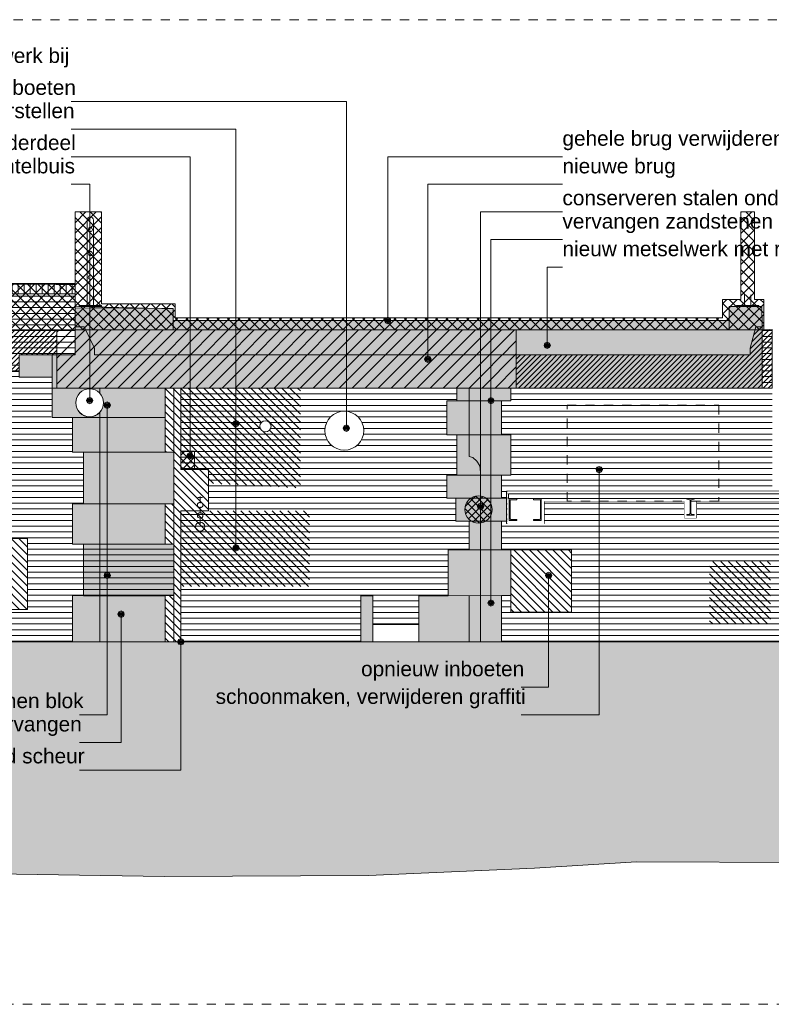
# Model space of a CAD drawing. Extents: x -251883 to 250656, y 0 to 909157.
# Tile 30 of 70: x -4534 to 3639, y 494429 to 505129. Entities that reach past the tile are written whole.
import ezdxf

# ---------------------------------------------------------------- set-up
doc = ezdxf.new("R2010")
doc.units = 0
doc.header["$MEASUREMENT"] = 0
doc.linetypes.add('DASHED', pattern=[200, 100, -100])
for name, color, linetype in [('A-0010--', 8, 'Continuous'), ('A-0019-AFDEKVLAK', 1, 'Continuous'), ('A-0070-SYMBOOL', 8, 'Continuous'), ('A-0250-PROFIEL', 1, 'Continuous')]:
    doc.layers.add(name, color=color, linetype=linetype)
pattern_1 = [(0, (0, 0), (0, 62.5), [])]
pattern_2 = [(45, (0, 0), (-28.28427, 28.28427), [])]
pattern_3 = [(135, (0, 0), (-42.42641, -42.42641), [])]
pattern_4 = [(45, (0, 0), (-42.42641, 42.42641), []), (135, (0, 0), (-42.42641, -42.42641), [])]
pattern_5 = [(135, (0, 0), (-56.56854, -56.56854), []), (45, (0, 0), (-56.56854, 56.56854), [])]
pattern_6 = [(315, (0, 0), (56.56854, 56.56854), []), (225, (0, 0), (56.56854, -56.56854), [])]

# ---------------------------------------------------------------- blocks, each defined once
blk = doc.blocks.new('M-MAATREGELEN_463')
at = {"linetype": 'Continuous', "lineweight": 5}
h = blk.add_hatch(dxfattribs=at)
h.set_pattern_fill('@AVMWV', color=8, style=0, pattern_type=0)
h.set_pattern_definition([(90, (0, 0), (-65, 4e-15), [])])
h.paths.add_polyline_path([(16826, -31089), (16826, -30979), (25650, -30988), (25650, -31089)], flags=0)
h = blk.add_hatch(dxfattribs=at)
h.set_pattern_fill('@AV103', color=213, style=0, pattern_type=0)
h.set_pattern_definition(pattern_5)
h.paths.add_polyline_path([(17291, -31478), (16989, -31478), (16978, -31323), (16826, -31319), (16826, -30979), (25650, -30979), (25650, -31480), (25452, -31480)], flags=0)
h = blk.add_hatch(dxfattribs=at)
h.set_pattern_fill('@AVMWH2', color=251, style=0, pattern_type=0)
h.set_pattern_definition(pattern_1)
h.paths.add_polyline_path([(16691, -34871), (25621, -34871), (25621, -34370), (26631, -34370), (26631, -34871), (28757, -34871), (28757, -34372), (28887, -34372), (28887, -34684), (29387, -34684), (29387, -34372), (29707, -34372), (29707, -33872), (29937, -33872), (29937, -33560), (29792, -33560), (29792, -33309), (29692, -33309), (29692, -33059), (29802, -33059), (29802, -32621), (29692, -32621), (29692, -32252), (29802, -32252), (29802, -32114), (26631, -32114), (26631, -32809), (26723, -32809), (26723, -33372), (26630, -33372), (26631, -33809), (25621, -33809), (25621, -33372), (25741, -33372), (25741, -32809), (25621, -32809), (25621, -32434), (25390, -32460), (25401, -32114), (25401, -31994), (25041, -31994), (25041, -31854), (24451, -31854), (24451, -31994), (24091, -31994), (24091, -31854), (23436, -31864), (23436, -31354), (23796, -31354), (23796, -31754), (25650, -31753), (25650, -31089), (16826, -31089), (16826, -31319), (16978, -31323), (17628, -31323), (17628, -31623), (16999, -31623), (17009, -31753), (17291, -31753), (17291, -32241), (17118, -32241), (17126, -32464), (17201, -32483), (17220, -33129), (16791, -33129), (16791, -33685), (16691, -33685)], flags=0)
for color, points in [(254, [(25401, -31754), (25651, -31754), (25650, -31449), (25750, -31449), (25861, -31681), (25861, -31753), (32990, -31753), (32990, -31681), (33053, -31449), (33120, -31449), (33120, -32114), (25401, -32114)]), (8, [(25041, -31754), (25401, -31754), (25401, -31994), (25041, -31994)]), (254, [(25401, -32114), (26631, -32114), (26631, -32434), (25401, -32434)]), (8, [(29387, -34372), (29707, -34372), (29707, -33872), (29937, -33872), (29937, -33560), (29792, -33560), (29792, -33309), (29692, -33309), (29692, -33059), (29802, -33059), (29802, -32621), (29692, -32621), (29692, -32252), (29802, -32252), (29802, -32114), (30387, -32114), (30387, -32252), (30287, -32252), (30287, -32621), (30387, -32621), (30387, -33059), (30287, -33059), (30287, -33309), (30367, -33309), (30367, -33560), (30287, -33560), (30287, -33872), (30387, -33872), (30387, -34370), (30287, -34370), (30287, -34871), (29387, -34871)]), (254, [(30387, -32114), (30387, -32252), (29802, -32252), (29802, -32114)]), (254, [(29692, -32252), (30287, -32252), (30287, -32621), (29692, -32621)]), (8, [(25621, -32434), (26631, -32434), (26631, -32809), (26723, -32809), (26723, -33372), (26631, -33372), (26631, -33809), (25621, -33809), (25621, -33372), (25741, -33372), (25741, -32809), (25621, -32809)]), (254, [(25741, -34372), (25741, -33809), (26723, -33809), (26723, -34372)]), (8, [(25621, -34370), (26631, -34370), (26631, -34871), (25621, -34871)]), (254, [(25621, -34871), (25621, -34372), (26631, -34370), (26631, -34871)]), (254, [(28757, -34372), (28887, -34372), (28887, -34871), (28757, -34871)]), (254, [(30060, -34371), (30287, -34370), (30287, -34871), (30060, -34871)]), (111, [(4382, -34871), (53100, -34871), (53100, -37129), (51586, -37171), (49783, -37271), (47980, -37341), (46177, -37401), (44374, -37371), (42572, -37361), (40769, -37271), (38966, -37241), (37163, -37201), (35361, -37221), (33558, -37271), (31755, -37261), (30645, -37331), (28842, -37411), (26622, -37421), (25237, -37401), (23434, -37371), (21631, -37281), (19829, -37191), (18026, -37141), (16223, -37141), (14420, -37131), (12618, -37081), (10815, -37041), (9012, -37131), (7209, -37221), (5407, -37271), (4382, -37290)])]:
    blk.add_hatch(color=color, dxfattribs=at).paths.add_polyline_path(points, flags=0)
h = blk.add_hatch(dxfattribs=at)
h.set_pattern_fill('@AV106', color=231, style=0, pattern_type=0)
h.set_pattern_definition(pattern_2)
h.paths.add_polyline_path([(25452, -31480), (17291, -31478), (16989, -31478), (17012, -31798), (17104, -31838), (17118, -32241), (17291, -32241), (17291, -31934), (24091, -31934), (24091, -31754), (24451, -31754), (24451, -31934), (25041, -31934), (25041, -31754), (25452, -31754)], flags=0)
h = blk.add_hatch(dxfattribs=at)
h.set_pattern_fill('@AVMWH2', color=251, style=0, pattern_type=0)
h.set_pattern_definition(pattern_1)
h.paths.add_polyline_path([(30287, -34871), (34011, -34871), (33992, -31481), (33892, -31481), (33891, -33201), (33230, -33201), (33230, -31481), (33120, -31481), (33120, -32114), (30387, -32114), (30387, -32252), (30287, -32252), (30287, -32621), (30387, -32621), (30387, -33059), (30287, -33059), (30287, -33309), (30367, -33309), (30367, -33560), (30287, -33560), (30287, -33872), (30387, -33872), (30387, -34370), (30287, -34370)], flags=0)
h = blk.add_hatch(dxfattribs=at)
h.set_pattern_fill('@AV106', color=231, style=0, pattern_type=0)
h.set_pattern_definition(pattern_2)
h.paths.add_polyline_path([(30448, -31480), (30448, -32114), (33230, -32114), (33230, -31478)], flags=0)
h = blk.add_hatch(dxfattribs=at)
h.set_pattern_fill('@AV103', color=213, style=0, pattern_type=0)
h.set_pattern_definition(pattern_6)
h.paths.add_polyline_path([(30340, -33235), (30340, -33345), (30340, -33585), (30750, -33585), (30750, -33345), (31529, -33345), (31659, -33345), (32277, -33345), (32277, -33525), (32407, -33525), (32407, -33345), (33885, -33345), (33885, -33525), (34027, -33525), (34027, -33465), (34201, -33465), (34228, -32095), (34131, -32094), (34107, -33235)], flags=0)
h = blk.add_hatch(dxfattribs=at)
h.set_pattern_fill('@AV103', color=213, style=0, pattern_type=0)
h.set_pattern_definition(pattern_5)
h.paths.add_polyline_path([(25659, -32275, 1), (25960, -32275, 1)], flags=0)
h = blk.add_hatch(dxfattribs=at)
h.set_pattern_fill('@AV065', color=51, style=0, pattern_type=0)
h.set_pattern_definition(pattern_4)
h.paths.add_polyline_path([(26800, -33300), (26800, -32800), (26950, -32800), (26950, -33300)], flags=0)
h = blk.add_hatch(dxfattribs=at)
h.set_pattern_fill('@AV065', color=51, style=0, pattern_type=0)
h.set_pattern_definition(pattern_4)
h.paths.add_polyline_path([(29957, -33309, 1), (30116, -33560, 1)], flags=0)
h = blk.add_hatch(dxfattribs=at)
h.set_pattern_fill('@AV058', color=30, style=0, pattern_type=0)
h.set_pattern_definition(pattern_3)
h.paths.add_polyline_path([(32550, -34000), (32550, -34678), (33213, -34678), (33213, -34000)], flags=0)
at = {"color": 7, "linetype": 'DASHED', "lineweight": 0}
blk.add_lwpolyline([(4382, -38811), (4382, -28111), (54782, -28111), (54782, -38811)], close=True, dxfattribs=at)
at = {"color": 8, "linetype": 'Continuous', "lineweight": 5}
for points in [[(17291, -31478), (16989, -31478), (16978, -31323), (16826, -31319), (16826, -30979), (25650, -30979), (25650, -31480), (25452, -31480), (25452, -31480)], [(25693, -31218), (25938, -31218), (25938, -31228), (25693, -31228)], [(32841, -31218), (33086, -31218), (33086, -31228), (32841, -31228)], [(25452, -31480), (17291, -31478), (16989, -31478), (17012, -31798), (17104, -31838), (17118, -32241), (17291, -32241), (17291, -31934), (24091, -31934), (24091, -31754), (24451, -31754), (24451, -31934), (25041, -31934), (25041, -31754), (25452, -31754)], [(30448, -31480), (30448, -32114), (33230, -32114), (33230, -31478)], [(25041, -31994), (25401, -31994), (25401, -31754), (25041, -31754)], [(25401, -31754), (25041, -31754), (25041, -31994), (25401, -31994)], [(30340, -33235), (30340, -33345), (30340, -33345), (30340, -33585), (30750, -33585), (30750, -33345), (31529, -33345), (31529, -33345), (31659, -33345), (31659, -33345), (32277, -33345), (32277, -33525), (32407, -33525), (32407, -33345), (33885, -33345), (33885, -33525), (34027, -33525), (34027, -33465), (34201, -33465), (34228, -32095), (34131, -32094), (34107, -33235)], [(29387, -34871), (30287, -34871), (30287, -34370), (30387, -34370), (30387, -33872), (30287, -33872), (30287, -33560), (30367, -33560), (30367, -33309), (30287, -33309), (30287, -33059), (30387, -33059), (30387, -32621), (30287, -32621), (30287, -32252), (30387, -32252), (30387, -32114), (29802, -32114), (29802, -32252), (29692, -32252), (29692, -32621), (29802, -32621), (29802, -33059), (29692, -33059), (29692, -33309), (29792, -33309), (29792, -33560), (29937, -33560), (29937, -33872), (29707, -33872), (29707, -34372), (29387, -34372)], [(29802, -32114), (29802, -32252), (30387, -32252), (30387, -32114)], [(29692, -32252), (30287, -32252), (30287, -32621), (29692, -32621)], [(25621, -32434), (26631, -32434), (26631, -32809), (26723, -32809), (26723, -33372), (26631, -33372), (26631, -33809), (25621, -33809), (25621, -33372), (25741, -33372), (25741, -32809), (25621, -32809)], [(25741, -34372), (25741, -33809), (26723, -33809), (26723, -34372)], [(25621, -34871), (26631, -34871), (26631, -34370), (25621, -34370)], [(25621, -34871), (25621, -34372), (26631, -34370), (26631, -34871)], [(30060, -34371), (30287, -34370), (30287, -34871), (30060, -34871)]]:
    blk.add_lwpolyline(points, close=True, dxfattribs=at)
for points in [[(16826, -31089), (25650, -31089)], [(25921, -34871), (25921, -32114)], [(29387, -34684), (29387, -34372), (29707, -34372), (29707, -33872), (29937, -33872), (29937, -33560), (29792, -33560), (29792, -33309), (29692, -33309), (29692, -33059), (29802, -33059), (29802, -32621), (29692, -32621), (29692, -32252), (29802, -32252), (29802, -32114)], [(29937, -32114), (29937, -32859), (29976, -32867), (30020, -32909), (30050, -32960), (30060, -33029), (30060, -34871)], [(29802, -32252), (30287, -32252)], [(29692, -32621), (30287, -32621)], [(29802, -33059), (30287, -33059)], [(29792, -33309), (30287, -33309)], [(29937, -33560), (30287, -33560)], [(29937, -33872), (30287, -33872)], [(28887, -34684), (28887, -34372), (28757, -34372), (28757, -34871)], [(29707, -34372), (30287, -34370)], [(29937, -34371), (29937, -34871)], [(29387, -34871), (29387, -34684), (28887, -34684), (28887, -34871)]]:
    blk.add_lwpolyline(points, dxfattribs=at)
at = {"color": 254, "linetype": 'Continuous', "lineweight": 5}
for points in [[(25401, -32114), (33120, -32114), (33120, -31449), (33053, -31449), (32990, -31681), (32990, -31753), (25861, -31753), (25861, -31681), (25750, -31449), (25650, -31449), (25651, -31754), (25401, -31754)], [(25401, -32434), (26631, -32434), (26631, -32114), (25401, -32114)], [(28757, -34871), (28887, -34871), (28887, -34372), (28757, -34372)]]:
    blk.add_lwpolyline(points, close=True, dxfattribs=at)
at = {"color": 2, "linetype": 'Continuous', "lineweight": 5}
blk.add_lwpolyline([(26800, -33300), (26800, -32800), (26950, -32800), (26950, -33300)], close=True, dxfattribs=at)
at = {"color": 111, "linetype": 'Continuous', "lineweight": 5}
blk.add_lwpolyline([(4382, -34871), (53100, -34871), (53100, -37129), (51586, -37171), (49783, -37271), (47980, -37341), (46177, -37401), (44374, -37371), (42572, -37361), (40769, -37271), (38966, -37241), (37163, -37201), (35361, -37221), (33558, -37271), (31755, -37261), (30645, -37331), (28842, -37411), (26622, -37421), (25237, -37401), (23434, -37371)], dxfattribs=at)
at = {"color": 8, "linetype": 'Continuous', "lineweight": 5}
blk.add_circle((25809, -32275), 151, dxfattribs=at)
at = {"color": 2, "linetype": 'Continuous', "lineweight": 5}
blk.add_circle((30037, -33434), 149, dxfattribs=at)
at = {"layer": 'A-0010--', "color": 8, "linetype": 'Continuous', "lineweight": 5}
for points in [[(25444, -30988), (16826, -30979)], [(25650, -30988), (25444, -30988)]]:
    blk.add_lwpolyline(points, dxfattribs=at)
at = {"layer": 'A-0010--', "color": 11, "linetype": 'Continuous', "lineweight": 13}
blk.add_lwpolyline([(53100, -37129), (51586, -37171), (49783, -37271), (47980, -37341), (46177, -37401), (44374, -37371), (42572, -37361), (40769, -37271), (38966, -37241), (37163, -37201), (35361, -37221), (33558, -37271), (31755, -37261), (30645, -37331), (28842, -37411), (26622, -37421), (25237, -37401), (23434, -37371)], dxfattribs=at)
at = {"layer": 'A-0070-SYMBOOL', "color": 8, "linetype": 'Continuous', "lineweight": 5}
for points in [[(30208, -32252), (30198, -32276), (30173, -32286), (30149, -32276), (30138, -32252), (30149, -32227), (30173, -32217), (30198, -32227)], [(30198, -32252), (30191, -32269), (30173, -32276), (30156, -32269), (30148, -32252), (30156, -32234), (30173, -32226), (30191, -32234)], [(30188, -32252), (30184, -32262), (30173, -32267), (30163, -32262), (30158, -32252), (30163, -32241), (30173, -32236), (30184, -32241)], [(30178, -32252), (30177, -32255), (30173, -32256), (30170, -32255), (30168, -32252), (30170, -32248), (30173, -32247), (30177, -32248)], [(27365, -32500), (27375, -32525), (27400, -32535), (27425, -32525), (27435, -32500), (27425, -32475), (27400, -32465), (27375, -32475)], [(27375, -32500), (27382, -32518), (27400, -32525), (27418, -32518), (27425, -32500), (27418, -32482), (27400, -32475), (27382, -32482)], [(27385, -32500), (27389, -32511), (27400, -32515), (27411, -32511), (27415, -32500), (27411, -32489), (27400, -32485), (27389, -32489)], [(27395, -32500), (27396, -32504), (27400, -32505), (27404, -32504), (27405, -32500), (27404, -32496), (27400, -32495), (27396, -32496)], [(30095, -33400), (30084, -33425), (30060, -33435), (30035, -33425), (30025, -33400), (30035, -33375), (30060, -33365), (30084, -33375)], [(30085, -33400), (30077, -33418), (30060, -33425), (30042, -33418), (30035, -33400), (30042, -33382), (30060, -33375), (30077, -33382)], [(30075, -33400), (30070, -33411), (30060, -33415), (30049, -33411), (30045, -33400), (30049, -33389), (30060, -33385), (30070, -33389)], [(30065, -33400), (30063, -33404), (30060, -33405), (30056, -33404), (30055, -33400), (30056, -33396), (30060, -33395), (30063, -33396)], [(27365, -33850), (27375, -33875), (27400, -33885), (27425, -33875), (27435, -33850), (27425, -33825), (27400, -33815), (27375, -33825)], [(27375, -33850), (27382, -33868), (27400, -33875), (27418, -33868), (27425, -33850), (27418, -33832), (27400, -33825), (27382, -33832)], [(27385, -33850), (27389, -33861), (27400, -33865), (27411, -33861), (27415, -33850), (27411, -33839), (27400, -33835), (27389, -33839)], [(27395, -33850), (27396, -33854), (27400, -33855), (27404, -33854), (27405, -33850), (27404, -33846), (27400, -33845), (27396, -33846)], [(25965, -34150), (25975, -34175), (26000, -34185), (26025, -34175), (26035, -34150), (26025, -34125), (26000, -34115), (25975, -34125)], [(25975, -34150), (25982, -34168), (26000, -34175), (26018, -34168), (26025, -34150), (26018, -34132), (26000, -34125), (25982, -34132)], [(25985, -34150), (25989, -34161), (26000, -34165), (26011, -34161), (26015, -34150), (26011, -34139), (26000, -34135), (25989, -34139)], [(25995, -34150), (25996, -34154), (26000, -34155), (26004, -34154), (26005, -34150), (26004, -34146), (26000, -34145), (25996, -34146)], [(30208, -34450), (30198, -34475), (30173, -34485), (30149, -34475), (30138, -34450), (30149, -34425), (30173, -34415), (30198, -34425)], [(30198, -34450), (30191, -34468), (30173, -34475), (30156, -34468), (30148, -34450), (30156, -34432), (30173, -34425), (30191, -34432)], [(30188, -34450), (30184, -34461), (30173, -34465), (30163, -34461), (30158, -34450), (30163, -34439), (30173, -34435), (30184, -34439)], [(30178, -34450), (30177, -34454), (30173, -34455), (30170, -34454), (30168, -34450), (30170, -34446), (30173, -34445), (30177, -34446)], [(26115, -34571), (26125, -34596), (26150, -34606), (26175, -34596), (26185, -34571), (26175, -34547), (26150, -34536), (26125, -34547)], [(26125, -34571), (26132, -34589), (26150, -34596), (26168, -34589), (26175, -34571), (26168, -34554), (26150, -34546), (26132, -34554)], [(26135, -34571), (26139, -34582), (26150, -34586), (26161, -34582), (26165, -34571), (26161, -34561), (26150, -34556), (26139, -34561)], [(26145, -34571), (26146, -34575), (26150, -34576), (26154, -34575), (26155, -34571), (26154, -34568), (26150, -34566), (26146, -34568)]]:
    blk.add_lwpolyline(points, close=True, dxfattribs=at)
for points in [[(26000, -34150), (26000, -35665), (25700, -35665)], [(26150, -34571), (26150, -35965), (25700, -35965)]]:
    blk.add_lwpolyline(points, dxfattribs=at)
at = {"layer": 'A-0070-SYMBOOL', "color": 7, "linetype": 'Continuous', "char_height": 162, "attachment_point": 7, "line_spacing_factor": 0.933333}
for s, insert in [('{\\fArial|b0|i0|c12|p0;aanvullen metselwerk bij }', (23122, -28630)), ('{\\fArial|b0|i0|c12|p0;mantelbuis zonder in te boeten}', (22565, -28930)), ('{\\fArial|b0|i0|c12|p0;voegwerk herstellen}', (23632, -29230)), ('{\\fArial|b0|i0|c12|p0;conserveren stalen onderdeel}', (22676, -29530)), ('{\\fArial|b0|i0|c12|p0;gehele brug verwijderen door derden}', (30950, -29530)), ('{\\fArial|b0|i0|c12|p0;verwijderen mantelbuis}', (23335, -29830)), ('{\\fArial|b0|i0|c12|p0;nieuwe brug}', (30950, -29830)), ('{\\fArial|b0|i0|c12|p0;opnieuw inboeten}', (28760, -35295)), ('{\\fArial|b0|i0|c12|p0;schoonmaken, verwijderen graffiti}', (27179, -35595)), ('{\\fArial|b0|i0|c12|p0;nieuw zandstenen blok}', (23440, -35595)), ('{\\fArial|b0|i0|c12|p0;blok vervangen}', (24188, -35895)), ('{\\fArial|b0|i0|c12|p0;inboeten metselwerk rond scheur}', (22421, -36195))]:
    blk.add_mtext(s, dxfattribs=dict(at, insert=insert))
at = {"linetype": 'Continuous'}
for points in [[(26631, -32114), (26800, -32114), (26800, -33000), (27100, -33000), (27100, -33450), (26800, -33450), (26800, -34871), (26631, -34871), (26631, -34370), (26723, -34372), (26723, -33809), (26631, -33809), (26630, -33372), (26723, -33372), (26723, -32809), (26631, -32809)], [(28366, -32573), (28368, -32546), (28373, -32520), (28382, -32495), (28394, -32471), (28408, -32449), (28426, -32429), (28445, -32411), (28467, -32396), (28491, -32383), (28516, -32374), (28542, -32368), (28568, -32365), (28595, -32365), (28621, -32369), (28647, -32376), (28671, -32386), (28694, -32399), (28716, -32415), (28735, -32434), (28752, -32455), (28765, -32477), (28776, -32502), (28784, -32527), (28789, -32553), (28790, -32580), (28788, -32607), (28782, -32633), (28774, -32658), (28762, -32682), (28747, -32704), (28730, -32724), (28710, -32742), (28689, -32757), (28665, -32770), (28640, -32779), (28614, -32785), (28588, -32788), (28561, -32788), (28535, -32784), (28509, -32777), (28484, -32767), (28461, -32754), (28440, -32738), (28421, -32719), (28404, -32698), (28390, -32676), (28379, -32651), (28372, -32626), (28367, -32600)], [(25131, -33750), (25131, -34521), (24291, -34521), (24291, -33750)], [(31050, -33872), (31050, -34550), (30387, -34550), (30387, -33872)]]:
    blk.add_wipeout(points, dxfattribs=at)
for points in [[(25816, -30369), (25807, -30371), (25800, -30376), (25795, -30383), (25793, -30392), (25795, -30400), (25800, -30408), (25807, -30413), (25816, -30414), (25824, -30413), (25832, -30408), (25837, -30400), (25838, -30392), (25837, -30383), (25832, -30376), (25824, -30371), (25816, -30369), (25816, -30369), (25824, -30371), (25832, -30376), (25837, -30383), (25838, -30392), (25837, -30400), (25832, -30408), (25824, -30413), (25816, -30414), (25807, -30413), (25800, -30408), (25795, -30400), (25793, -30392), (25795, -30383), (25800, -30376), (25807, -30371)], [(32963, -30369), (32954, -30371), (32947, -30376), (32942, -30383), (32941, -30392), (32942, -30400), (32947, -30408), (32954, -30413), (32963, -30414), (32972, -30413), (32979, -30408), (32984, -30400), (32986, -30392), (32984, -30383), (32979, -30376), (32972, -30371), (32963, -30369), (32963, -30369), (32972, -30371), (32979, -30376), (32984, -30383), (32986, -30392), (32984, -30400), (32979, -30408), (32972, -30413), (32963, -30414), (32954, -30413), (32947, -30408), (32942, -30400), (32941, -30392), (32942, -30383), (32947, -30376), (32954, -30371)], [(25816, -30629), (25807, -30631), (25800, -30636), (25795, -30643), (25793, -30652), (25795, -30660), (25800, -30668), (25807, -30673), (25816, -30674), (25824, -30673), (25832, -30668), (25837, -30660), (25838, -30652), (25837, -30643), (25832, -30636), (25824, -30631), (25816, -30629), (25816, -30629), (25824, -30631), (25832, -30636), (25837, -30643), (25838, -30652), (25837, -30660), (25832, -30668), (25824, -30673), (25816, -30674), (25807, -30673), (25800, -30668), (25795, -30660), (25793, -30652), (25795, -30643), (25800, -30636), (25807, -30631)], [(32963, -30629), (32954, -30631), (32947, -30636), (32942, -30643), (32941, -30652), (32942, -30660), (32947, -30668), (32954, -30673), (32963, -30674), (32972, -30673), (32979, -30668), (32984, -30660), (32986, -30652), (32984, -30643), (32979, -30636), (32972, -30631), (32963, -30629), (32963, -30629), (32972, -30631), (32979, -30636), (32984, -30643), (32986, -30652), (32984, -30660), (32979, -30668), (32972, -30673), (32963, -30674), (32954, -30673), (32947, -30668), (32942, -30660), (32941, -30652), (32942, -30643), (32947, -30636), (32954, -30631)], [(25816, -30889), (25807, -30891), (25800, -30896), (25795, -30903), (25793, -30912), (25795, -30920), (25800, -30928), (25807, -30933), (25816, -30934), (25824, -30933), (25832, -30928), (25837, -30920), (25838, -30912), (25837, -30903), (25832, -30896), (25824, -30891), (25816, -30889), (25816, -30889), (25824, -30891), (25832, -30896), (25837, -30903), (25838, -30912), (25837, -30920), (25832, -30928), (25824, -30933), (25816, -30934), (25807, -30933), (25800, -30928), (25795, -30920), (25793, -30912), (25795, -30903), (25800, -30896), (25807, -30891)], [(32963, -30889), (32954, -30891), (32947, -30896), (32942, -30903), (32941, -30912), (32942, -30920), (32947, -30928), (32954, -30933), (32963, -30934), (32972, -30933), (32979, -30928), (32984, -30920), (32986, -30912), (32984, -30903), (32979, -30896), (32972, -30891), (32963, -30889), (32963, -30889), (32972, -30891), (32979, -30896), (32984, -30903), (32986, -30912), (32984, -30920), (32979, -30928), (32972, -30933), (32963, -30934), (32954, -30933), (32947, -30928), (32942, -30920), (32941, -30912), (32942, -30903), (32947, -30896), (32954, -30891)]]:
    blk.add_wipeout(points, dxfattribs=at).dxf.layer = 'A-0250-PROFIEL'
at = {"linetype": 'Continuous', "lineweight": 5}
blk.add_hatch(color=254, dxfattribs=at).paths.add_polyline_path([(25401, -32434), (25401, -32114), (26631, -32114), (26631, -32434)], flags=0)
h = blk.add_hatch(dxfattribs=at)
h.set_pattern_fill('@AV060m', color=1, style=0, pattern_type=0)
h.set_pattern_definition(pattern_3)
h.paths.add_polyline_path([(26631, -32114), (26800, -32114), (26800, -33000), (27100, -33000), (27100, -33450), (26800, -33450), (26800, -34871), (26631, -34871), (26631, -34370), (26723, -34372), (26723, -33809), (26631, -33809), (26630, -33372), (26723, -33372), (26723, -32809), (26631, -32809)], flags=0)
h = blk.add_hatch(dxfattribs=at)
h.set_pattern_fill('@AV058', color=30, style=0, pattern_type=0)
h.set_pattern_definition(pattern_3)
h.paths.add_polyline_path([(27100, -33150), (28100, -33200), (28100, -32114), (26800, -32114), (26800, -33000), (27100, -33000)], flags=0)
h = blk.add_hatch(dxfattribs=at)
h.set_pattern_fill('@AV060m', color=1, style=0, pattern_type=0)
h.set_pattern_definition(pattern_3)
h.paths.add_polyline_path([(28366, -32573, 1), (28790, -32580, 1)], flags=0)
h = blk.add_hatch(dxfattribs=at)
h.set_pattern_fill('@AV058', color=30, style=0, pattern_type=0)
h.set_pattern_definition(pattern_3)
h.paths.add_polyline_path([(26800, -33450), (28200, -33450), (28200, -34271), (26800, -34271)], flags=0)
h = blk.add_hatch(dxfattribs=at)
h.set_pattern_fill('@AV060m', color=1, style=0, pattern_type=0)
h.set_pattern_definition(pattern_3)
h.paths.add_polyline_path([(25131, -33750), (25131, -34521), (24291, -34521), (24291, -33750)], flags=0)
h = blk.add_hatch(dxfattribs=at)
h.set_pattern_fill('@AV060m', color=1, style=0, pattern_type=0)
h.set_pattern_definition(pattern_3)
h.paths.add_polyline_path([(31050, -33872), (31050, -34550), (30387, -34550), (30387, -33872)], flags=0)
at = {"color": 8, "linetype": 'Continuous', "lineweight": 5}
for points in [[(25781, -31218), (25781, -30289, -1), (25851, -30289), (25851, -31218)], [(32928, -31218), (32928, -30289, -1), (32998, -30289), (32998, -31218)]]:
    blk.add_lwpolyline(points, format="xyb", dxfattribs=at)
blk.add_lwpolyline([(25401, -32434), (25401, -32114), (26631, -32114), (26631, -32434)], close=True, dxfattribs=at)
for points in [[(26631, -32114), (26631, -32434), (26631, -32809), (26723, -32809), (26723, -33372), (26631, -33372), (26631, -33809), (25621, -33809), (25621, -33372), (25741, -33372), (25741, -32809), (25621, -32809), (25621, -32434), (25401, -32434), (25401, -32114)], [(26723, -34871), (26723, -32114)], [(30387, -32114), (30387, -32252), (30287, -32252), (30287, -32621), (30387, -32621), (30387, -33059), (30287, -33059), (30287, -33309), (30367, -33309), (30367, -33560), (30287, -33560), (30287, -33872), (30387, -33872), (30387, -34370), (30287, -34370), (30287, -34871)], [(25621, -32434), (26631, -32434)], [(25741, -32809), (26631, -32809)], [(25741, -33372), (26630, -33372)], [(25621, -34871), (25621, -34370), (26631, -34370), (26631, -34871)]]:
    blk.add_lwpolyline(points, dxfattribs=at)
at = {"color": 1, "linetype": 'Continuous', "lineweight": 5}
for points in [[(26631, -32114), (26800, -32114), (26800, -33000), (27100, -33000), (27100, -33450), (26800, -33450), (26800, -34871), (26631, -34871), (26631, -34370), (26723, -34372), (26723, -33809), (26631, -33809), (26630, -33372), (26723, -33372), (26723, -32809), (26631, -32809)], [(25131, -33750), (25131, -34521), (24291, -34521), (24291, -33750)], [(30387, -33872), (30387, -34550), (31050, -34550), (31050, -33872)]]:
    blk.add_lwpolyline(points, close=True, dxfattribs=at)
at = {"color": 251, "linetype": 'Continuous', "lineweight": 5}
for points in [[(26985, -33305), (27035, -33305)], [(27010, -33292), (27010, -33365)], [(27010, -33478), (27010, -33405)], [(27010, -33590), (27010, -33518)], [(4382, -34871), (53100, -34871)]]:
    blk.add_lwpolyline(points, dxfattribs=at)
at = {"color": 1, "linetype": 'Continuous', "lineweight": 5}
blk.add_circle((28578, -32577), 212, dxfattribs=at)
at = {"color": 251, "linetype": 'Continuous', "lineweight": 5}
for centre, radius in [((27010, -33385), 30), ((27010, -33498), 30), ((27010, -33620), 50)]:
    blk.add_circle(centre, radius, dxfattribs=at)
at = {"layer": 'A-0070-SYMBOOL', "color": 8, "linetype": 'Continuous', "lineweight": 5}
for points in [[(26865, -32850), (26875, -32875), (26900, -32885), (26925, -32875), (26935, -32850), (26925, -32825), (26900, -32815), (26875, -32825)], [(26875, -32850), (26882, -32868), (26900, -32875), (26918, -32868), (26925, -32850), (26918, -32832), (26900, -32825), (26882, -32832)], [(26885, -32850), (26889, -32861), (26900, -32865), (26911, -32861), (26915, -32850), (26911, -32839), (26900, -32835), (26889, -32839)], [(26895, -32850), (26896, -32854), (26900, -32855), (26904, -32854), (26905, -32850), (26904, -32846), (26900, -32845), (26896, -32846)], [(30765, -34150), (30775, -34175), (30800, -34185), (30825, -34175), (30835, -34150), (30825, -34125), (30800, -34115), (30775, -34125)], [(30775, -34150), (30782, -34168), (30800, -34175), (30818, -34168), (30825, -34150), (30818, -34132), (30800, -34125), (30782, -34132)], [(30785, -34150), (30789, -34161), (30800, -34165), (30811, -34161), (30815, -34150), (30811, -34139), (30800, -34135), (30789, -34139)], [(30795, -34150), (30796, -34154), (30800, -34155), (30804, -34154), (30805, -34150), (30804, -34146), (30800, -34145), (30796, -34146)], [(26765, -34871), (26775, -34896), (26800, -34906), (26825, -34896), (26835, -34871), (26825, -34847), (26800, -34836), (26775, -34847)], [(26775, -34871), (26782, -34889), (26800, -34896), (26818, -34889), (26825, -34871), (26818, -34854), (26800, -34846), (26782, -34854)], [(26785, -34871), (26789, -34882), (26800, -34886), (26811, -34882), (26815, -34871), (26811, -34861), (26800, -34856), (26789, -34861)], [(26795, -34871), (26796, -34875), (26800, -34876), (26804, -34875), (26805, -34871), (26804, -34868), (26800, -34866), (26796, -34868)]]:
    blk.add_lwpolyline(points, close=True, dxfattribs=at)
for points in [[(30800, -34150), (30800, -35365), (30500, -35365)], [(26800, -34871), (26800, -36265), (25700, -36265)]]:
    blk.add_lwpolyline(points, dxfattribs=at)
at = {"layer": 'A-0250-PROFIEL', "color": 251, "linetype": 'Continuous', "lineweight": 5}
for points in [[(25816, -30369, 1), (25816, -30414, 1), (25816, -30369), (25816, -30369, 1), (25816, -30414, 1), (25816, -30369)], [(25816, -30369, 1), (25816, -30414, 1), (25816, -30369), (25816, -30369, 1), (25816, -30414, 1), (25816, -30369)], [(32963, -30369, 1), (32963, -30414, 1), (32963, -30369), (32963, -30369, 1), (32963, -30414, 1), (32963, -30369)], [(32963, -30369, 1), (32963, -30414, 1), (32963, -30369), (32963, -30369, 1), (32963, -30414, 1), (32963, -30369)], [(25816, -30629, 1), (25816, -30674, 1), (25816, -30629), (25816, -30629, 1), (25816, -30674, 1), (25816, -30629)], [(25816, -30629, 1), (25816, -30674, 1), (25816, -30629), (25816, -30629, 1), (25816, -30674, 1), (25816, -30629)], [(32963, -30629, 1), (32963, -30674, 1), (32963, -30629), (32963, -30629, 1), (32963, -30674, 1), (32963, -30629)], [(32963, -30629, 1), (32963, -30674, 1), (32963, -30629), (32963, -30629, 1), (32963, -30674, 1), (32963, -30629)], [(25816, -30889, 1), (25816, -30934, 1), (25816, -30889), (25816, -30889, 1), (25816, -30934, 1), (25816, -30889)], [(25816, -30889, 1), (25816, -30934, 1), (25816, -30889), (25816, -30889, 1), (25816, -30934, 1), (25816, -30889)], [(32963, -30889, 1), (32963, -30934, 1), (32963, -30889), (32963, -30889, 1), (32963, -30934, 1), (32963, -30889)], [(32963, -30889, 1), (32963, -30934, 1), (32963, -30889), (32963, -30889, 1), (32963, -30934, 1), (32963, -30889)]]:
    blk.add_lwpolyline(points, format="xyb", close=True, dxfattribs=at)
for points in [[(25816, -30369), (25816, -30369), (25816, -30369), (25816, -30369)], [(25816, -30369), (25816, -30369), (25816, -30369), (25816, -30369)], [(32963, -30369), (32963, -30369), (32963, -30369), (32963, -30369)], [(32963, -30369), (32963, -30369), (32963, -30369), (32963, -30369)], [(25816, -30629), (25816, -30629), (25816, -30629), (25816, -30629)], [(25816, -30629), (25816, -30629), (25816, -30629), (25816, -30629)], [(32963, -30629), (32963, -30629), (32963, -30629), (32963, -30629)], [(32963, -30629), (32963, -30629), (32963, -30629), (32963, -30629)], [(25816, -30889), (25816, -30889), (25816, -30889), (25816, -30889)], [(25816, -30889), (25816, -30889), (25816, -30889), (25816, -30889)], [(32963, -30889), (32963, -30889), (32963, -30889), (32963, -30889)], [(32963, -30889), (32963, -30889), (32963, -30889), (32963, -30889)]]:
    blk.add_lwpolyline(points, close=True, dxfattribs=at)
at = {"linetype": 'Continuous'}
blk.add_wipeout([(25651, -31241), (26717, -31251), (26717, -31481), (32764, -31479), (32764, -31228), (33118, -31228), (33120, -31449), (33053, -31449), (32990, -31681), (32990, -31753), (25861, -31753), (25861, -31681), (25750, -31449), (25650, -31449)], dxfattribs=at)
for points in [[(32850, -29900), (33100, -29900), (33100, -31100), (32850, -31100)], [(28366, -32573), (28368, -32546), (28373, -32520), (28382, -32495), (28394, -32471), (28408, -32449), (28426, -32429), (28445, -32411), (28467, -32396), (28491, -32383), (28516, -32374), (28542, -32368), (28568, -32365), (28595, -32365), (28621, -32369), (28647, -32376), (28671, -32386), (28694, -32399), (28716, -32415), (28735, -32434), (28752, -32455), (28765, -32477), (28776, -32502), (28784, -32527), (28789, -32553), (28790, -32580), (28788, -32607), (28782, -32633), (28774, -32658), (28762, -32682), (28747, -32704), (28730, -32724), (28710, -32742), (28689, -32757), (28665, -32770), (28640, -32779), (28614, -32785), (28588, -32788), (28561, -32788), (28535, -32784), (28509, -32777), (28484, -32767), (28461, -32754), (28440, -32738), (28421, -32719), (28404, -32698), (28390, -32676), (28379, -32651), (28372, -32626), (28367, -32600)], [(27659, -32530), (27661, -32515), (27666, -32502), (27675, -32490), (27686, -32480), (27698, -32473), (27713, -32470), (27727, -32470), (27742, -32473), (27754, -32480), (27765, -32490), (27774, -32502), (27779, -32515), (27781, -32530), (27779, -32545), (27774, -32558), (27765, -32570), (27754, -32580), (27742, -32587), (27727, -32590), (27713, -32590), (27698, -32587), (27686, -32580), (27675, -32570), (27666, -32558), (27661, -32545)]]:
    blk.add_wipeout(points, dxfattribs=at).dxf.layer = 'A-0019-AFDEKVLAK'
at = {"linetype": 'Continuous', "lineweight": 5}
blk.add_hatch(color=253, dxfattribs=at).paths.add_polyline_path([(25651, -31241), (26717, -31251), (26717, -31481), (32764, -31479), (32764, -31228), (33118, -31228), (33120, -31449), (33053, -31449), (32990, -31681), (32990, -31753), (25861, -31753), (25861, -31681), (25750, -31449), (25650, -31449)], flags=0)
blk.add_hatch(color=253, dxfattribs=at).paths.add_polyline_path([(25651, -31241), (26717, -31251), (26717, -31481), (32764, -31479), (32764, -31228), (33118, -31228), (33120, -31449), (33053, -31449), (32990, -31681), (32990, -31753), (25861, -31753), (25861, -31681), (25750, -31449), (25650, -31449)], flags=0)
at = {"color": 251, "linetype": 'Continuous', "lineweight": 5}
blk.add_lwpolyline([(25651, -31241), (26717, -31251), (26717, -31481), (32764, -31479), (32764, -31228), (33118, -31228), (33120, -31449), (33053, -31449), (32990, -31681), (32990, -31753), (25861, -31753), (25861, -31681), (25750, -31449), (25650, -31449)], close=True, dxfattribs=at)
at = {"color": 11, "linetype": 'Continuous', "lineweight": 9}
for centre, radius in [((28578, -32577), 212), ((27720, -32530), 60.7)]:
    blk.add_circle(centre, radius, dxfattribs=at)
at = {"layer": 'A-0010--', "color": 8, "linetype": 'Continuous', "lineweight": 5}
for points in [[(25650, -31227), (25650, -30988)], [(25650, -31753), (25650, -31227)], [(25816, -31231), (25650, -31227)], [(26593, -31251), (25816, -31231)], [(32849, -31228), (32764, -31228)], [(26593, -31251), (26717, -31251)], [(33120, -31449), (33120, -31481), (33230, -31481)]]:
    blk.add_lwpolyline(points, dxfattribs=at)
at = {"layer": 'A-0070-SYMBOOL', "color": 8, "linetype": 'Continuous', "lineweight": 5}
for points in [[(30820, -31650), (30810, -31675), (30785, -31685), (30760, -31675), (30750, -31650), (30760, -31625), (30785, -31615), (30810, -31625)], [(30810, -31650), (30803, -31668), (30785, -31675), (30767, -31668), (30760, -31650), (30767, -31632), (30785, -31625), (30803, -31632)], [(30800, -31650), (30796, -31661), (30785, -31665), (30774, -31661), (30770, -31650), (30774, -31639), (30785, -31635), (30796, -31639)], [(30790, -31650), (30789, -31654), (30785, -31655), (30781, -31654), (30780, -31650), (30781, -31646), (30785, -31645), (30789, -31646)], [(29521, -31800), (29511, -31825), (29486, -31835), (29462, -31825), (29451, -31800), (29462, -31775), (29486, -31765), (29511, -31775)], [(29511, -31800), (29504, -31818), (29486, -31825), (29469, -31818), (29461, -31800), (29469, -31782), (29486, -31775), (29504, -31782)], [(29501, -31800), (29497, -31811), (29486, -31815), (29476, -31811), (29471, -31800), (29476, -31789), (29486, -31785), (29497, -31789)], [(29491, -31800), (29490, -31804), (29486, -31805), (29483, -31804), (29481, -31800), (29483, -31796), (29486, -31795), (29490, -31796)], [(28565, -32550), (28575, -32575), (28600, -32585), (28625, -32575), (28635, -32550), (28625, -32525), (28600, -32515), (28575, -32525)], [(28575, -32550), (28582, -32568), (28600, -32575), (28618, -32568), (28625, -32550), (28618, -32532), (28600, -32525), (28582, -32532)], [(28585, -32550), (28589, -32561), (28600, -32565), (28611, -32561), (28615, -32550), (28611, -32539), (28600, -32535), (28589, -32539)], [(28595, -32550), (28596, -32554), (28600, -32555), (28604, -32554), (28605, -32550), (28604, -32546), (28600, -32545), (28596, -32546)]]:
    blk.add_lwpolyline(points, close=True, dxfattribs=at)
at = {"layer": 'A-0070-SYMBOOL', "color": 7, "linetype": 'Continuous', "char_height": 162, "attachment_point": 7, "line_spacing_factor": 0.933333}
for s, insert in [('{\\fArial|b0|i0|c12|p0;conserveren stalen onderdeel}', (30950, -30130)), ('{\\fArial|b0|i0|c12|p0;vervangen zandstenen blok 3x}', (30950, -30430)), ('{\\fArial|b0|i0|c12|p0;nieuw metselwerk met rollaag}', (30950, -30730))]:
    blk.add_mtext(s, dxfattribs=dict(at, insert=insert))
at = {"linetype": 'Continuous'}
blk.add_wipeout([(26717, -31381), (32764, -31379), (32764, -31479), (26717, -31481)], dxfattribs=at)
at = {"linetype": 'Continuous', "lineweight": 5}
h = blk.add_hatch(dxfattribs=at)
h.set_pattern_fill('@AV103', color=213, style=0, pattern_type=0)
h.set_pattern_definition(pattern_6)
h.paths.add_polyline_path([(33039, -30200), (33039, -31150), (33139, -31150), (33139, -31480), (25650, -31480), (25650, -30200), (25939, -30200), (25939, -31200), (26739, -31200), (26739, -31350), (32689, -31350), (32689, -31150), (32889, -31150), (32889, -30200)], flags=0)
blk.add_hatch(color=253, dxfattribs=at).paths.add_polyline_path([(26717, -31381), (32764, -31379), (32764, -31479), (26717, -31481)], flags=0)
blk.add_hatch(color=253, dxfattribs=at).paths.add_polyline_path([(26717, -31381), (32764, -31379), (32764, -31479), (26717, -31481)], flags=0)
at = {"color": 8, "linetype": 'Continuous', "lineweight": 5}
blk.add_lwpolyline([(33039, -30200), (33039, -31150), (33139, -31150), (33139, -31480), (25650, -31480), (25650, -30200), (25939, -30200), (25939, -31200), (26739, -31200), (26739, -31350), (32689, -31350), (32689, -31150), (32889, -31150), (32889, -30200)], close=True, dxfattribs=at)
at = {"color": 251, "linetype": 'Continuous', "lineweight": 5}
blk.add_lwpolyline([(26717, -31381), (32764, -31379), (32764, -31479), (26717, -31481)], close=True, dxfattribs=at)
at = {"color": 8, "linetype": 'Continuous', "lineweight": 5}
blk.add_lwpolyline([(25651, -31754), (25401, -31754), (25401, -32114), (33120, -32114), (33120, -31481)], dxfattribs=at)
at = {"layer": 'A-0010--', "color": 8, "linetype": 'Continuous', "lineweight": 5}
for points in [[(32764, -31228), (32764, -31479)], [(26717, -31481), (26717, -31251)], [(32764, -31379), (26717, -31381)], [(32764, -31479), (26717, -31481)]]:
    blk.add_lwpolyline(points, dxfattribs=at)
at = {"layer": 'A-0070-SYMBOOL', "color": 8, "linetype": 'Continuous', "lineweight": 5}
for points in [[(29050, -31380), (29050, -29600), (30950, -29600)], [(29486, -31800), (29486, -29900), (30950, -29900)], [(30785, -31650), (30785, -30800), (30950, -30800)]]:
    blk.add_lwpolyline(points, dxfattribs=at)
for points in [[(29085, -31380), (29075, -31405), (29050, -31415), (29025, -31405), (29015, -31380), (29025, -31355), (29050, -31345), (29075, -31355)], [(29075, -31380), (29068, -31398), (29050, -31405), (29032, -31398), (29025, -31380), (29032, -31362), (29050, -31355), (29068, -31362)], [(29065, -31380), (29061, -31391), (29050, -31395), (29039, -31391), (29035, -31380), (29039, -31370), (29050, -31365), (29061, -31370)], [(29055, -31380), (29054, -31384), (29050, -31385), (29046, -31384), (29045, -31380), (29046, -31377), (29050, -31375), (29054, -31377)]]:
    blk.add_lwpolyline(points, close=True, dxfattribs=at)
at = {"linetype": 'Continuous'}
for points in [[(33898, -33345), (32407, -33345), (32407, -33525), (32277, -33525), (32277, -33345), (30886, -33345), (30750, -33345), (30750, -33611), (30350, -33611), (30350, -33235), (34108, -33235), (34106, -33345), (34028, -33346), (34028, -33346), (34106, -33345), (34130, -32146), (34132, -32134), (34138, -32122), (34146, -32112), (34157, -32105), (34169, -32100), (34182, -32099), (34195, -32102), (34206, -32107), (34216, -32115), (34224, -32126), (34228, -32138), (34230, -32151), (34203, -33465), (34028, -33465), (34028, -33525), (33898, -33525)], [(25659, -32275), (25660, -32253), (25665, -32231), (25673, -32210), (25684, -32190), (25698, -32173), (25714, -32157), (25733, -32144), (25753, -32134), (25775, -32128), (25797, -32124), (25819, -32124), (25842, -32127), (25863, -32133), (25884, -32143), (25902, -32156), (25919, -32171), (25933, -32188), (25945, -32208), (25953, -32229), (25958, -32250), (25960, -32273), (25959, -32295), (25954, -32317), (25946, -32338), (25935, -32358), (25921, -32376), (25904, -32391), (25886, -32404), (25866, -32414), (25844, -32421), (25822, -32424), (25799, -32425), (25777, -32421), (25755, -32415), (25735, -32405), (25716, -32393), (25700, -32378), (25686, -32360), (25674, -32341), (25666, -32320), (25661, -32298)]]:
    blk.add_wipeout(points, dxfattribs=at).dxf.layer = 'A-0019-AFDEKVLAK'
at = {"linetype": 'Continuous', "lineweight": 5}
h = blk.add_hatch(dxfattribs=at)
h.set_pattern_fill('arcering', color=8, style=0, pattern_type=0)
h.set_pattern_definition([(225, (0, 0), (70.71068, -70.71068), [])])
h.paths.add_polyline_path([(30448, -32114), (30448, -31480), (25452, -31480), (25452, -32114)], flags=0)
at = {"color": 8, "linetype": 'Continuous', "lineweight": 5}
for points in [[(30448, -31480), (30448, -32114), (25452, -32114), (25452, -31480)], [(34103, -33315), (30363, -33315), (30363, -33265), (34103, -33265)]]:
    blk.add_lwpolyline(points, close=True, dxfattribs=at)
at = {"color": 11, "linetype": 'Continuous', "lineweight": 9}
blk.add_circle((25809, -32274), 151, dxfattribs=at)
at = {"layer": 'A-0070-SYMBOOL', "color": 8, "linetype": 'Continuous', "lineweight": 5}
for points in [[(28600, -32550), (28600, -29000), (25609, -29000)], [(27400, -33850), (27400, -29300), (25609, -29300)], [(27400, -32500), (27400, -29300), (25609, -29300)], [(26900, -32850), (26900, -29600), (25609, -29600)], [(25809, -32250), (25809, -29900), (25609, -29900)], [(30173, -32252), (30173, -30500), (30950, -30500)], [(26000, -32300), (26000, -35665), (25700, -35665)]]:
    blk.add_lwpolyline(points, dxfattribs=at)
for points in [[(25774, -32250), (25785, -32275), (25809, -32285), (25834, -32275), (25844, -32250), (25834, -32225), (25809, -32215), (25785, -32225)], [(25784, -32250), (25792, -32268), (25809, -32275), (25827, -32268), (25834, -32250), (25827, -32232), (25809, -32225), (25792, -32232)], [(25794, -32250), (25799, -32261), (25809, -32265), (25820, -32261), (25824, -32250), (25820, -32239), (25809, -32235), (25799, -32239)], [(25804, -32250), (25806, -32254), (25809, -32255), (25813, -32254), (25814, -32250), (25813, -32246), (25809, -32245), (25806, -32246)], [(25965, -32300), (25975, -32325), (26000, -32335), (26025, -32325), (26035, -32300), (26025, -32275), (26000, -32265), (25975, -32275)], [(25975, -32300), (25982, -32318), (26000, -32325), (26018, -32318), (26025, -32300), (26018, -32282), (26000, -32275), (25982, -32282)], [(25985, -32300), (25989, -32311), (26000, -32315), (26011, -32311), (26015, -32300), (26011, -32289), (26000, -32285), (25989, -32289)], [(25995, -32300), (25996, -32304), (26000, -32305), (26004, -32304), (26005, -32300), (26004, -32296), (26000, -32295), (25996, -32296)], [(31315, -33000), (31325, -33025), (31350, -33035), (31375, -33025), (31385, -33000), (31375, -32975), (31350, -32965), (31325, -32975)], [(31325, -33000), (31332, -33018), (31350, -33025), (31368, -33018), (31375, -33000), (31368, -32982), (31350, -32975), (31332, -32982)], [(31335, -33000), (31339, -33011), (31350, -33015), (31361, -33011), (31365, -33000), (31361, -32989), (31350, -32985), (31339, -32989)], [(31345, -33000), (31346, -33004), (31350, -33005), (31354, -33004), (31355, -33000), (31354, -32996), (31350, -32995), (31346, -32996)]]:
    blk.add_lwpolyline(points, close=True, dxfattribs=at)
at = {"linetype": 'Continuous'}
for points in [[(30370, -33555), (30370, -33315), (30455, -33315), (30455, -33322), (30455, -33324), (30453, -33326), (30451, -33327), (30388, -33329), (30384, -33330), (30381, -33334), (30380, -33338), (30380, -33532), (30381, -33536), (30384, -33540), (30388, -33541), (30451, -33543), (30453, -33544), (30455, -33546), (30455, -33548), (30455, -33555)], [(30720, -33555), (30635, -33555), (30635, -33548), (30636, -33546), (30637, -33544), (30640, -33543), (30702, -33541), (30706, -33540), (30710, -33536), (30711, -33532), (30711, -33338), (30710, -33334), (30706, -33330), (30702, -33329), (30640, -33327), (30637, -33326), (30636, -33324), (30635, -33322), (30635, -33315), (30720, -33315)], [(32301, -33315), (32383, -33315), (32383, -33319), (32382, -33321), (32381, -33322), (32379, -33323), (32351, -33327), (32348, -33328), (32346, -33331), (32345, -33334), (32345, -33476), (32346, -33479), (32348, -33482), (32351, -33483), (32379, -33487), (32381, -33488), (32382, -33489), (32383, -33491), (32383, -33495), (32301, -33495), (32301, -33491), (32301, -33489), (32303, -33488), (32304, -33487), (32332, -33483), (32335, -33482), (32338, -33479), (32338, -33476), (32338, -33334), (32338, -33331), (32335, -33328), (32332, -33327), (32304, -33323), (32303, -33322), (32301, -33321), (32301, -33319)]]:
    blk.add_wipeout(points, dxfattribs=at).dxf.layer = 'A-0250-PROFIEL'
at = {"color": 1, "linetype": 'DASHED', "lineweight": 5}
blk.add_lwpolyline([(31000, -32300), (32650, -32300), (32650, -33345), (31000, -33345)], close=True, dxfattribs=at)
at = {"layer": 'A-0250-PROFIEL', "color": 251, "linetype": 'Continuous', "lineweight": 5}
for points in [[(30370, -33555), (30370, -33315), (30455, -33315), (30455, -33322), (30455, -33324), (30453, -33326), (30451, -33327), (30388, -33329), (30384, -33330), (30381, -33334), (30380, -33338), (30380, -33532), (30381, -33536), (30384, -33540), (30388, -33541), (30451, -33543), (30453, -33544), (30455, -33546), (30455, -33548), (30455, -33555), (30370, -33555)], [(30720, -33555), (30720, -33315), (30635, -33315), (30635, -33322), (30636, -33324), (30637, -33326), (30640, -33327), (30702, -33329), (30706, -33330), (30710, -33334), (30711, -33338), (30711, -33532), (30710, -33536), (30706, -33540), (30702, -33541), (30640, -33543), (30637, -33544), (30636, -33546), (30635, -33548), (30635, -33555), (30720, -33555)], [(32301, -33315), (32383, -33315), (32383, -33319), (32382, -33321), (32381, -33322), (32379, -33323), (32351, -33327), (32348, -33328), (32346, -33331), (32345, -33334), (32345, -33476), (32346, -33479), (32348, -33482), (32351, -33483), (32379, -33487), (32381, -33488), (32382, -33489), (32383, -33491), (32383, -33495), (32301, -33495), (32301, -33491), (32301, -33489), (32303, -33488), (32304, -33487), (32332, -33483), (32335, -33482), (32338, -33479), (32338, -33476), (32338, -33334), (32338, -33331), (32335, -33328), (32332, -33327), (32304, -33323), (32303, -33322), (32301, -33321), (32301, -33319)]]:
    blk.add_lwpolyline(points, close=True, dxfattribs=at)
at = {"linetype": 'Continuous'}
for points in [[(30370, -33555), (30370, -33315), (30455, -33315), (30455, -33322), (30455, -33324), (30453, -33326), (30451, -33327), (30388, -33329), (30384, -33330), (30381, -33334), (30380, -33338), (30380, -33532), (30381, -33536), (30384, -33540), (30388, -33541), (30451, -33543), (30453, -33544), (30455, -33546), (30455, -33548), (30455, -33555)], [(30720, -33555), (30635, -33555), (30635, -33548), (30636, -33546), (30637, -33544), (30640, -33543), (30702, -33541), (30706, -33540), (30710, -33536), (30711, -33532), (30711, -33338), (30710, -33334), (30706, -33330), (30702, -33329), (30640, -33327), (30637, -33326), (30636, -33324), (30635, -33322), (30635, -33315), (30720, -33315)]]:
    blk.add_wipeout(points, dxfattribs=at).dxf.layer = 'A-0250-PROFIEL'
at = {"layer": 'A-0070-SYMBOOL', "color": 8, "linetype": 'Continuous', "lineweight": 5}
for points in [[(30060, -33400), (30060, -30200), (30950, -30200)], [(30173, -34450), (30173, -30500), (30950, -30500)], [(31350, -33000), (31350, -35665), (30500, -35665)]]:
    blk.add_lwpolyline(points, dxfattribs=at)
at = {"layer": 'A-0250-PROFIEL', "color": 251, "linetype": 'Continuous', "lineweight": 5}
for points in [[(30370, -33555), (30370, -33315), (30455, -33315), (30455, -33322), (30455, -33324), (30453, -33326), (30451, -33327), (30388, -33329), (30384, -33330), (30381, -33334), (30380, -33338), (30380, -33532), (30381, -33536), (30384, -33540), (30388, -33541), (30451, -33543), (30453, -33544), (30455, -33546), (30455, -33548), (30455, -33555), (30370, -33555)], [(30720, -33555), (30720, -33315), (30635, -33315), (30635, -33322), (30636, -33324), (30637, -33326), (30640, -33327), (30702, -33329), (30706, -33330), (30710, -33334), (30711, -33338), (30711, -33532), (30710, -33536), (30706, -33540), (30702, -33541), (30640, -33543), (30637, -33544), (30636, -33546), (30635, -33548), (30635, -33555), (30720, -33555)]]:
    blk.add_lwpolyline(points, close=True, dxfattribs=at)

msp = doc.modelspace()

# ---------------------------------------------------------------- block references
msp.add_blockref('M-MAATREGELEN_463', (-29582, 533240))

doc.saveas('drawing.dxf')
